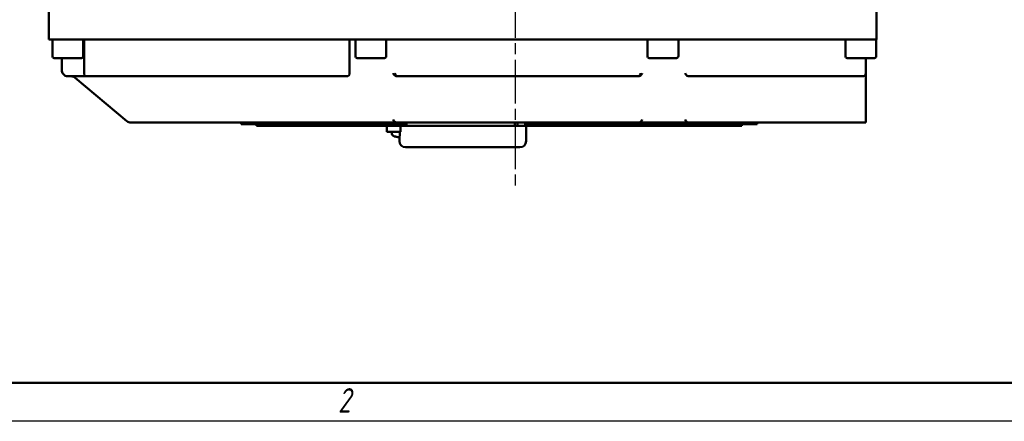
# Model space of a CAD drawing. Header units: millimetres. Extents: x -3597 to 7271, y -243 to 932.
# Tile 3 of 12: x 159 to 478, y 0 to 130. Entities that reach past the tile are written whole.
import ezdxf

# ---------------------------------------------------------------- set-up
doc = ezdxf.new("R2010")
doc.units = ezdxf.units.MM
doc.header["$LTSCALE"] = 2.5
doc.linetypes.add('CHAIN', pattern=[0.7087, 0.4724, -0.0591, 0.1181, -0.0591])
for name, color, linetype, lineweight in [('Видимый контур (ГОСТ)', 7, 'Continuous', 50), ('Кромка (ГОСТ)', 7, 'Continuous', 50), ('Маркер центра (ГОСТ)', 7, 'Continuous', 25)]:
    doc.layers.add(name, color=color, linetype=linetype, lineweight=lineweight)
doc.styles.add('Альтернативный текст (ГОСТ)', font='arial.ttf', dxfattribs={"width": 0.8})

# ---------------------------------------------------------------- blocks, each defined once
blk = doc.blocks.new('Рамки ГОСТ - Рамка')
at = {"layer": 'Кромка (ГОСТ)'}
blk.add_line((20, 5), (415, 5), dxfattribs=at)
at = {"layer": 'Кромка (ГОСТ)', "lineweight": 25}
blk.add_line((420, 0), (0, 0), dxfattribs=at)
at = {"layer": 'Кромка (ГОСТ)', "insert": (104.99, 4.3), "char_height": 3.17, "width": 5.2328, "attachment_point": 1, "style": 'Альтернативный текст (ГОСТ)'}
blk.add_mtext('\\fGOST Common|b0|i1;{\\H3.1700;2}', dxfattribs=at)

msp = doc.modelspace()

# ---------------------------------------------------------------- linework, layer by layer
at = {"layer": 'Видимый контур (ГОСТ)'}
for p, q in [((168.906, 133.653), (168.906, 123.653)), ((436.906, 123.653), (436.906, 133.653)), ((175.192, 123.653), (168.906, 123.653)), ((170.031, 118.253), (170.031, 123.653)), ((212.118, 123.653), (175.192, 123.653)), ((180.031, 118.253), (180.031, 123.653)), ((180.278, 123.653), (180.278, 112.753)), ((215.832, 123.653), (212.118, 123.653)), ((254.56, 123.653), (215.832, 123.653)), ((259.007, 123.653), (254.56, 123.653)), ((268.905, 123.653), (259.007, 123.653)), ((266.263, 123.653), (266.263, 112.753)), ((268.13, 118.253), (268.13, 123.653)), ((268.905, 123.653), (273.352, 123.653)), ((426.906, 123.653), (273.352, 123.653)), ((278.13, 118.253), (278.13, 123.653)), ((362.699, 118.253), (362.699, 123.653)), ((372.699, 118.253), (372.699, 123.653)), ((426.773, 118.253), (426.773, 123.653)), ((432.02, 123.653), (426.906, 123.653)), ((436.773, 123.653), (432.02, 123.653)), ((436.906, 123.653), (436.773, 123.653)), ((436.773, 118.253), (436.773, 123.653)), ((179.431, 117.653), (170.631, 117.653)), ((173.032, 117.653), (173.032, 113.753)), ((277.53, 117.653), (268.73, 117.653)), ((372.099, 117.653), (363.299, 117.653)), ((436.173, 117.653), (427.373, 117.653)), ((433.404, 112.753), (433.404, 117.653)), ((175.032, 111.753), (181.278, 111.753)), ((181.278, 111.753), (215.628, 111.753)), ((218.822, 111.753), (215.628, 111.753)), ((218.822, 111.753), (254.933, 111.753)), ((258.352, 111.753), (254.933, 111.753)), ((258.352, 111.753), (265.263, 111.753)), ((281.635, 111.753), (281.951, 111.753)), ((359.445, 111.753), (281.951, 111.753)), ((359.445, 111.753), (359.761, 111.753)), ((376.129, 111.753), (376.386, 111.753)), ((376.386, 111.753), (424.964, 111.753)), ((424.964, 111.753), (432.404, 111.753)), ((433.404, 96.753), (433.404, 112.753)), ((177.411, 111.285), (194.172, 97.221)), ((196.161, 96.753), (195.458, 96.753)), ((196.161, 96.753), (242.339, 96.753)), ((231.138, 96.753), (231.138, 96.253)), ((231.138, 96.253), (253.467, 96.253)), ((236.138, 96.253), (236.138, 95.753)), ((236.138, 95.753), (253.467, 95.753)), ((247.876, 96.753), (242.339, 96.753)), ((247.876, 96.753), (255.894, 96.753)), ((284.664, 96.253), (253.467, 96.253)), ((284.664, 95.753), (253.467, 95.753)), ((260.127, 96.753), (255.894, 96.753)), ((260.127, 96.753), (265.946, 96.753)), ((265.946, 96.753), (281.635, 96.753)), ((278.326, 95.753), (278.326, 93.753)), ((359.761, 96.753), (281.635, 96.753)), ((282.792, 95.753), (282.792, 93.753)), ((284.664, 96.753), (284.664, 95.753)), ((284.664, 95.753), (319.762, 95.753)), ((319.762, 96.753), (319.762, 95.753)), ((320.644, 95.753), (319.762, 95.753)), ((320.644, 96.753), (320.644, 95.753)), ((323.082, 95.753), (320.644, 95.753)), ((323.082, 96.753), (323.082, 95.753)), ((375.884, 96.253), (323.082, 96.253)), ((375.884, 95.753), (323.082, 95.753)), ((323.423, 95.753), (323.423, 90.753)), ((359.761, 96.753), (376.129, 96.753)), ((375.884, 96.253), (398.213, 96.253)), ((375.884, 95.753), (393.213, 95.753)), ((409.439, 96.753), (376.129, 96.753)), ((393.213, 96.253), (393.213, 95.753)), ((398.213, 96.753), (398.213, 96.253)), ((415.317, 96.753), (409.439, 96.753)), ((429.282, 96.753), (415.317, 96.753)), ((433.404, 96.753), (429.282, 96.753)), ((278.326, 93.753), (282.792, 93.753)), ((279.89, 93.352), (279.89, 93.753)), ((282.542, 93.352), (282.542, 93.753)), ((280.975, 92.245), (281.126, 92.245)), ((282.034, 92.027), (282.035, 92.032)), ((282.39, 92.161), (282.39, 90.753)), ((321.423, 88.753), (284.39, 88.753))]:
    msp.add_line(p, q, dxfattribs=at)
for centre, radius, start, end in [((170.631, 118.253), 0.6, 180, 270), ((179.431, 118.253), 0.6, 270, 0), ((268.73, 118.253), 0.6, 180, 270), ((277.53, 118.253), 0.6, 270, 0), ((363.299, 118.253), 0.6, 180, 270), ((372.099, 118.253), 0.6, 270, 0), ((427.373, 118.253), 0.6, 180, 270), ((436.173, 118.253), 0.6, 270, 0), ((176.125, 109.753), 2, 50, 90), ((181.278, 112.753), 1, 180, 270), ((265.263, 112.753), 1, 270, 0), ((281.951, 112.753), 1, 266.61595, 270), ((359.445, 112.753), 1, 270, 273.38405), ((432.404, 112.753), 1, 270, 0), ((195.458, 98.753), 2, 230, 270), ((280.89, 93.353), 1, 180.01, 243.73923), ((282.39, 96.393), 4.39, 243.73923, 254.57696), ((284.39, 90.753), 2, 180, 270), ((321.423, 90.753), 2, 270, 0)]:
    msp.add_arc(centre, radius, start, end, dxfattribs=at)
for centre, major_axis, ratio, start_param, end_param in [((282.418, 96.379), (-1.94, -3.935), 0.9803884, 0.1137606, 0.3459629), ((282.332, 96.379), (1.058, -4.258), 0.9323508, 5.7190851, 5.9512874), ((282.549, 96.379), (-0.388, -4.37), 0.1767556, 0.1200417, 0.3364683)]:
    msp.add_ellipse(centre, major_axis=major_axis, ratio=ratio, start_param=start_param, end_param=end_param, dxfattribs=at)
for points, knots in [([(173.032, 113.753), (173.032, 113.3), (173.407, 112.241), (174.445, 111.753), (175.032, 111.753)], [-0.15850242, -0.15850242, -0.15850242, -0.15850242, -0.09057281, 0, 0, 0, 0]), ([(280.364, 112.753), (280.365, 112.751), (280.365, 112.75), (280.435, 112.559), (280.548, 112.372), (280.801, 112.094), (280.923, 111.994), (281.126, 111.875), (281.204, 111.839), (281.286, 111.811)], [-0.36813453, -0.36813453, -0.36813453, -0.36813453, -0.36763642, -0.36763642, -0.30390318, -0.30390318, -0.25730127, -0.25730127, -0.23114857, -0.23114857, -0.23114857, -0.23114857]), ([(280.899, 112.753), (280.899, 112.751), (280.899, 112.75), (280.921, 112.559), (280.99, 112.372), (281.181, 112.094), (281.283, 111.994), (281.487, 111.861), (281.585, 111.815), (281.759, 111.769), (281.825, 111.758), (281.892, 111.754)], [-0.36813453, -0.36813453, -0.36813453, -0.36813453, -0.36763642, -0.36763642, -0.30390318, -0.30390318, -0.25730127, -0.25730127, -0.22259161, -0.22259161, -0.20197472, -0.20197472, -0.20197472, -0.20197472]), ([(359.504, 111.754), (359.571, 111.758), (359.638, 111.769), (359.811, 111.815), (359.91, 111.861), (360.113, 111.994), (360.215, 112.094), (360.407, 112.372), (360.475, 112.559), (360.497, 112.75), (360.497, 112.751), (360.497, 112.753)], [-0.20247974, -0.20247974, -0.20247974, -0.20247974, -0.17728079, -0.17728079, -0.13485695, -0.13485695, -0.07789786, -0.07789786, 0, 0, 0.00060881, 0.00060881, 0.00060881, 0.00060881]), ([(360.111, 111.811), (360.192, 111.839), (360.27, 111.875), (360.474, 111.994), (360.595, 112.094), (360.848, 112.372), (360.961, 112.559), (361.031, 112.75), (361.032, 112.751), (361.032, 112.753)], [-0.16682206, -0.16682206, -0.16682206, -0.16682206, -0.13485695, -0.13485695, -0.07789786, -0.07789786, 0, 0, 0.00060881, 0.00060881, 0.00060881, 0.00060881]), ([(374.858, 112.753), (374.858, 112.751), (374.859, 112.75), (374.929, 112.559), (375.042, 112.372), (375.295, 112.094), (375.417, 111.994), (375.62, 111.875), (375.698, 111.839), (375.78, 111.811)], [-0.36813453, -0.36813453, -0.36813453, -0.36813453, -0.36763642, -0.36763642, -0.30390318, -0.30390318, -0.25730127, -0.25730127, -0.23114857, -0.23114857, -0.23114857, -0.23114857]), ([(280.364, 97.753), (280.365, 97.751), (280.365, 97.75), (280.435, 97.559), (280.548, 97.372), (280.801, 97.094), (280.923, 96.994), (281.126, 96.875), (281.204, 96.839), (281.286, 96.811)], [-0.36813453, -0.36813453, -0.36813453, -0.36813453, -0.36763642, -0.36763642, -0.30390318, -0.30390318, -0.25730127, -0.25730127, -0.23114857, -0.23114857, -0.23114857, -0.23114857]), ([(360.111, 96.811), (360.192, 96.839), (360.27, 96.875), (360.474, 96.994), (360.595, 97.094), (360.848, 97.372), (360.961, 97.559), (361.031, 97.75), (361.032, 97.751), (361.032, 97.753)], [-0.16682206, -0.16682206, -0.16682206, -0.16682206, -0.13485695, -0.13485695, -0.07789786, -0.07789786, 0, 0, 0.00060881, 0.00060881, 0.00060881, 0.00060881]), ([(374.858, 97.753), (374.858, 97.751), (374.859, 97.75), (374.929, 97.559), (375.042, 97.372), (375.295, 97.094), (375.417, 96.994), (375.62, 96.875), (375.698, 96.839), (375.78, 96.811)], [-0.36813453, -0.36813453, -0.36813453, -0.36813453, -0.36763642, -0.36763642, -0.30390318, -0.30390318, -0.25730127, -0.25730127, -0.23114857, -0.23114857, -0.23114857, -0.23114857]), ([(282.542, 93.352), (282.542, 93.222), (282.539, 93.094), (282.527, 92.861), (282.52, 92.759), (282.502, 92.582), (282.492, 92.509), (282.481, 92.456)], [0, 0, 0, 0, 0.03899675, 0.03899675, 0.07529259, 0.07529259, 0.11159924, 0.11159924, 0.11159924, 0.11159924]), ([(281.901, 92.032), (281.921, 92.03), (281.942, 92.028), (281.978, 92.025), (281.993, 92.024), (282.017, 92.024), (282.026, 92.024), (282.033, 92.026), (282.034, 92.026), (282.034, 92.027)], [0, 0, 0, 0, 0.006105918, 0.006105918, 0.012211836, 0.012211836, 0.018306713, 0.018306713, 0.021579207, 0.021579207, 0.021579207, 0.021579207]), ([(282.256, 92.032), (282.252, 92.03), (282.244, 92.028), (282.22, 92.025), (282.205, 92.024), (282.171, 92.024), (282.151, 92.024), (282.109, 92.026), (282.087, 92.027), (282.058, 92.03), (282.048, 92.031), (282.039, 92.032)], [0, 0, 0, 0, 0.006105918, 0.006105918, 0.012211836, 0.012211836, 0.018306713, 0.018306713, 0.02440159, 0.02440159, 0.027283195, 0.027283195, 0.027283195, 0.027283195])]:
    msp.add_open_spline(points, degree=3, knots=knots, dxfattribs=at)
for points in [[(281.286, 111.811), (281.396, 111.774), (281.524, 111.753), (281.635, 111.753)], [(359.761, 111.753), (359.872, 111.753), (360, 111.774), (360.111, 111.811)], [(375.78, 111.811), (375.89, 111.774), (376.018, 111.753), (376.129, 111.753)], [(281.635, 96.753), (281.524, 96.753), (281.396, 96.774), (281.286, 96.811)], [(360.111, 96.811), (360, 96.774), (359.872, 96.753), (359.761, 96.753)], [(376.129, 96.753), (376.018, 96.753), (375.89, 96.774), (375.78, 96.811)], [(282.481, 92.456), (282.465, 92.371), (282.45, 92.295), (282.437, 92.231)], [(280.975, 92.245), (280.96, 92.245), (280.943, 92.248), (280.929, 92.253)]]:
    msp.add_open_spline(points, degree=3, dxfattribs=at)
at = {"layer": 'Маркер центра (ГОСТ)', "linetype": 'CHAIN', "ltscale": 11.993792}
msp.add_line((319.906, 350.885), (319.906, 76.244), dxfattribs=at)

# ---------------------------------------------------------------- block references
at = {"xscale": 2.5, "yscale": 2.5, "zscale": 2.5}
msp.add_blockref('Рамки ГОСТ - Рамка', (0, 0), dxfattribs=at)

doc.saveas('drawing.dxf')
